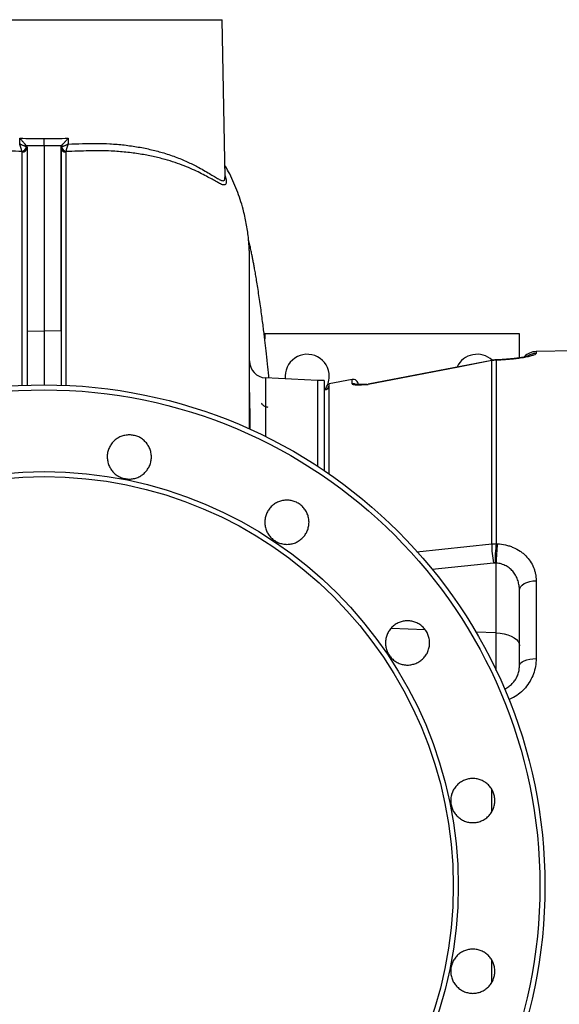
# Model space of a CAD drawing. Header units: millimetres. Extents: x 1346 to 5878, y 2047 to 4416.
# Tile 4 of 11: x 1908 to 2543, y 3256 to 4416. Entities that reach past the tile are written whole.
import ezdxf

# ---------------------------------------------------------------- set-up
doc = ezdxf.new("R2010")
doc.units = ezdxf.units.MM
doc.header["$LTSCALE"] = 2

msp = doc.modelspace()

# ---------------------------------------------------------------- linework, layer by layer
at = {"color": 7, "linetype": 'Continuous', "lineweight": 25}
for p, q in [((1726.4, 4415.9), (1936.4, 4415.9)), ((1936.4, 4415.9), (2146.4, 4415.9)), ((2149.6, 4229.9), (2146.4, 4415.9)), ((1907.7, 4269.5), (1907.7, 4276.5)), ((1936.4, 4267.3), (1936.4, 4049.5)), ((1965, 4276.5), (1965, 4269.5)), ((1916.4, 4265.5), (1916.4, 4049.3)), ((1956.4, 4265.5), (1956.4, 4049.3)), ((1916.4, 4049.3), (1936.4, 4049.5)), ((1916.4, 4049.3), (1916.4, 3985.6)), ((1956.4, 4049.3), (1936.4, 4049.5)), ((1936.4, 4049.5), (1936.4, 3985.9)), ((1956.4, 4049.3), (1956.4, 3985.6)), ((2496.4, 4045.9), (2196.4, 4045.9)), ((2196.4, 4045.9), (2196.4, 4040)), ((2496.4, 4017.7), (2496.4, 4045.9)), ((2560.5, 4025.9), (2516, 4025.1)), ((2463.8, 4014.7), (2318.2, 3986.6)), ((2463.8, 3798.6), (2463.8, 4014.4)), ((2470.4, 4015), (2468.9, 4015)), ((2468.9, 4015), (2468.9, 3798.9)), ((2258.4, 3990.9), (2197.3, 3994.1)), ((2266.4, 3990.9), (2258.4, 3990.9)), ((2258.4, 3990.9), (2258.4, 3890.3)), ((2266.4, 3990.9), (2266.4, 3885)), ((2299.2, 3992.2), (2272.4, 3987)), ((2272.4, 3880.9), (2272.4, 3987)), ((2468.9, 3798.9), (2470.4, 3798.8)), ((2469, 3693.8), (2469, 3776)), ((2516, 3755.3), (2516, 3663.5)), ((2496.4, 3655), (2496.4, 3743.8))]:
    msp.add_line(p, q, dxfattribs=at)
at = {"color": 8, "linetype": 'Continuous', "lineweight": 25}
for p, q in [((2516, 4025.1), (2516, 4022.9)), ((2299.2, 3987.1), (2299.2, 3992.2)), ((2318.2, 3986.6), (2318.2, 3986.3)), ((2375.7, 3789.4), (2463.8, 3798.6)), ((2465.8, 3776.1), (2393.6, 3768.5)), ((2385.4, 3697.4), (2345.1, 3699.2)), ((2469, 3693.8), (2445, 3694.8)), ((2469, 3649.7), (2469, 3693.8)), ((2463.8, 3483.3), (2463.8, 3509.6)), ((2463.8, 3282.3), (2463.8, 3308.6))]:
    msp.add_line(p, q, dxfattribs=at)
at = {"color": 7, "linetype": 'Continuous', "lineweight": 25, "flags": 128}
for points in [[(2463.8, 4014.4), (2424.5, 4006.8), (2318.2, 3986.3)], [(2470.1, 4015.3), (2469.7, 4015.3), (2468.7, 4015.2)], [(2496.4, 3743.8), (2496.7, 3746.1), (2497.8, 3748.2), (2499.7, 3750.1), (2502.1, 3751.9), (2505.1, 3753.3), (2508.5, 3754.3), (2512.2, 3755), (2516, 3755.3)], [(2469, 3693.8), (2473.8, 3693.4), (2478.5, 3692.6), (2482.8, 3691.4), (2486.7, 3689.8), (2490.1, 3688), (2492.8, 3686), (2494.7, 3683.7), (2496, 3681.3), (2496.4, 3678.8)], [(2496.4, 3655), (2496.7, 3656.6), (2497.8, 3658.2), (2499.7, 3659.7), (2502.1, 3661), (2505.1, 3662), (2508.5, 3662.8), (2512.2, 3663.3), (2516, 3663.5)]]:
    msp.add_lwpolyline(points, dxfattribs=at)
at = {"color": 8, "linetype": 'Continuous', "lineweight": 25, "flags": 128}
for points in [[(2463.8, 4014.7), (2463.8, 4014.7), (2463.8, 4014.4)], [(2468.9, 4015), (2468.7, 4015.2), (2468.7, 4015.2)], [(2470.4, 4015), (2470.1, 4015.3), (2470.1, 4015.3)]]:
    msp.add_lwpolyline(points, dxfattribs=at)
at = {"color": 7, "linetype": 'Continuous', "lineweight": 25}
for radius in [590, 584.1, 487.9, 482]:
    msp.add_circle((1936.4, 3395.9), radius, dxfattribs=at)
for centre, radius, start, end in [((1909.1, 4267.4), 6.77, 280.8685, 348.4376), ((1910.7, 4265.7), 5.66, 268.932, 356.5872), ((1962, 4265.7), 5.66, 183.4128, 271.068), ((1963.7, 4267.4), 6.77, 191.5624, 259.1315), ((2516.4, 4005.1), 20, 91, 136.3333), ((2198.4, 4014.1), 20, 180.0057, 266.924), ((2246.4, 3995.9), 26, 0, 186.6651), ((2446.4, 3995.9), 26, 47.0519, 154.8847), ((2246.4, 3995.9), 26, 322.081, 0), ((2300.4, 3986.3), 6, 0, 100.8575), ((2266.4, 3985.9), 6, 270, 0), ((2316.4, 3996.4), 10, 271.6622, 280.8232), ((2316.4, 3996.4), 10, 271.6774, 280.8232), ((2575.3, 3797.3), 111.5, 179.2945, 190.9593), ((2724.9, 3771.8), 257.4, 173.9574, 179.0406), ((2726.4, 3771.7), 257.5, 173.9578, 179.0393)]:
    msp.add_arc(centre, radius, start, end, dxfattribs=at)
at = {"color": 8, "linetype": 'Continuous', "lineweight": 25}
for centre, radius, start, end in [((2516.4, 4002.8), 20.1, 90.99, 119.9873), ((2300.4, 3981.1), 6.04, 64.8502, 100.8842), ((2300.4, 3981.2), 6.05, 64.6634, 100.7727)]:
    msp.add_arc(centre, radius, start, end, dxfattribs=at)
at = {"color": 7, "linetype": 'Continuous', "lineweight": 25}
msp.add_ellipse((1422.5, 3327.1), major_axis=(6745.6, -296.7), ratio=0.074102, start_param=1.418288, end_param=1.418501, dxfattribs=at)
for points, knots in [([(1907.7, 4276.5), (1912.4, 4276.2), (1917.2, 4276.1), (1926.8, 4275.9), (1931.6, 4275.9), (1936.4, 4276)], [0, 0, 0, 0, 0.5, 0.5, 1, 1, 1, 1]), ([(1915.7, 4267.4), (1915.3, 4267.9), (1914.8, 4268.5), (1913.9, 4269.6), (1913.6, 4269.9), (1912.9, 4270.7), (1912.6, 4271.1), (1911.9, 4271.8), (1911.5, 4272.2), (1910.8, 4273.1), (1910.4, 4273.5), (1909.7, 4274.3), (1909.3, 4274.8), (1908.7, 4275.4), (1908.5, 4275.6), (1908.1, 4276), (1907.9, 4276.3), (1907.7, 4276.5)], [0, 0, 0, 0, 0.25, 0.25, 0.375, 0.375, 0.5, 0.5, 0.625, 0.625, 0.75, 0.75, 0.875, 0.875, 0.9375, 0.9375, 1, 1, 1, 1]), ([(1910.3, 4260.7), (1910.3, 4261.2), (1910.2, 4261.7), (1909.9, 4262.6), (1909.8, 4263), (1909.6, 4263.7), (1909.5, 4264.1), (1909.3, 4264.8), (1909.2, 4265.2), (1908.9, 4266), (1908.8, 4266.4), (1908.5, 4267.3), (1908.3, 4267.7), (1908.1, 4268.4), (1908, 4268.6), (1907.9, 4269.1), (1907.8, 4269.3), (1907.7, 4269.5)], [0, 0, 0, 0, 0.25, 0.25, 0.375, 0.375, 0.5, 0.5, 0.625, 0.625, 0.75, 0.75, 0.875, 0.875, 0.9375, 0.9375, 1, 1, 1, 1]), ([(1915.7, 4266), (1915.4, 4266.2), (1914.9, 4266.4), (1914.1, 4266.8), (1913.8, 4266.9), (1913.2, 4267.2), (1912.9, 4267.3), (1912.2, 4267.6), (1911.8, 4267.8), (1911, 4268.1), (1910.6, 4268.3), (1909.8, 4268.6), (1909.4, 4268.8), (1908.8, 4269.1), (1908.6, 4269.2), (1908.1, 4269.3), (1907.9, 4269.4), (1907.7, 4269.5)], [0, 0, 0, 0, 0.25, 0.25, 0.375, 0.375, 0.5, 0.5, 0.625, 0.625, 0.75, 0.75, 0.875, 0.875, 0.9375, 0.9375, 1, 1, 1, 1]), ([(1936.4, 4276), (1941.2, 4275.9), (1945.9, 4275.9), (1955.5, 4276.1), (1960.3, 4276.2), (1965, 4276.5)], [0, 0, 0, 0, 0.5, 0.5, 1, 1, 1, 1]), ([(1936.4, 4267.3), (1936.4, 4267.7), (1936.4, 4268.2), (1936.4, 4269.1), (1936.4, 4269.5), (1936.4, 4270.2), (1936.4, 4270.5), (1936.4, 4271.7), (1936.4, 4272.5), (1936.4, 4273.8), (1936.4, 4274.2), (1936.4, 4275.1), (1936.4, 4275.6), (1936.4, 4276)], [0, 0, 0, 0, 0.25, 0.25, 0.375, 0.375, 0.5, 0.5, 0.75, 0.75, 0.875, 0.875, 1, 1, 1, 1]), ([(1957, 4267.4), (1957.4, 4267.9), (1958, 4268.5), (1958.8, 4269.6), (1959.1, 4269.9), (1959.8, 4270.7), (1960.1, 4271.1), (1960.8, 4271.8), (1961.2, 4272.2), (1961.9, 4273.1), (1962.3, 4273.5), (1963.1, 4274.3), (1963.4, 4274.8), (1964, 4275.4), (1964.2, 4275.6), (1964.6, 4276), (1964.8, 4276.3), (1965, 4276.5)], [0, 0, 0, 0, 0.25, 0.25, 0.375, 0.375, 0.5, 0.5, 0.625, 0.625, 0.75, 0.75, 0.875, 0.875, 0.9375, 0.9375, 1, 1, 1, 1]), ([(1957, 4266), (1957.4, 4266.2), (1957.8, 4266.4), (1958.6, 4266.8), (1958.9, 4266.9), (1959.5, 4267.2), (1959.9, 4267.3), (1960.6, 4267.6), (1960.9, 4267.8), (1961.7, 4268.1), (1962.1, 4268.3), (1962.9, 4268.6), (1963.3, 4268.8), (1963.9, 4269.1), (1964.1, 4269.2), (1964.6, 4269.3), (1964.8, 4269.4), (1965, 4269.5)], [0, 0, 0, 0, 0.25, 0.25, 0.375, 0.375, 0.5, 0.5, 0.625, 0.625, 0.75, 0.75, 0.875, 0.875, 0.9375, 0.9375, 1, 1, 1, 1]), ([(1962.4, 4260.7), (1962.4, 4261.2), (1962.6, 4261.7), (1962.8, 4262.6), (1962.9, 4263), (1963.1, 4263.7), (1963.2, 4264.1), (1963.4, 4264.8), (1963.5, 4265.2), (1963.8, 4266), (1963.9, 4266.4), (1964.2, 4267.3), (1964.4, 4267.7), (1964.6, 4268.4), (1964.7, 4268.6), (1964.8, 4269.1), (1964.9, 4269.3), (1965, 4269.5)], [0, 0, 0, 0, 0.25, 0.25, 0.375, 0.375, 0.5, 0.5, 0.625, 0.625, 0.75, 0.75, 0.875, 0.875, 0.9375, 0.9375, 1, 1, 1, 1]), ([(1910.6, 4260), (1910.6, 4260.1), (1910.6, 4260.3), (1910.5, 4260.5), (1910.4, 4260.6), (1910.3, 4260.7)], [0, 0, 0, 0, 0.5, 0.5, 1, 1, 1, 1]), ([(1916.4, 4265.3), (1916.4, 4263.6), (1916.4, 4254.8), (1916.4, 4238), (1916.4, 4213.5), (1916.4, 4187.2), (1916.4, 4159), (1916.4, 4129.2), (1916.4, 4098.6), (1916.4, 4072.1), (1916.4, 4055.8), (1916.4, 4050)], [0, 0, 0, 0, 0.032324, 0.162615, 0.293228, 0.424006, 0.554785, 0.685403, 0.815697, 0.934212, 1, 1, 1, 1]), ([(1956.4, 4050), (1956.4, 4057.5), (1956.4, 4074.6), (1956.4, 4099.9), (1956.4, 4126.2), (1956.4, 4151.3), (1956.4, 4175.5), (1956.4, 4198.6), (1956.4, 4220.5), (1956.4, 4241.1), (1956.4, 4255.8), (1956.4, 4263.6), (1956.4, 4265.3)], [0, 0, 0, 0, 0.085381, 0.193984, 0.30268, 0.411377, 0.519981, 0.631707, 0.743535, 0.855362, 0.967087, 1, 1, 1, 1]), ([(2178.4, 4013.3), (2178.4, 4016), (2178.4, 4023.3), (2178.4, 4034.8), (2178.4, 4047.5), (2178.4, 4059), (2178.4, 4069.5), (2178.4, 4079), (2178.4, 4087.6), (2178.4, 4095.3), (2178.4, 4102), (2178.4, 4107.8), (2178.4, 4112.8), (2178.4, 4116.8), (2178.4, 4119.6), (2178.4, 4122.3), (2178.4, 4125.2), (2178.4, 4128), (2178.4, 4130.7), (2178.4, 4132.9), (2178.4, 4134.8), (2178.4, 4136.1), (2178.3, 4138.4), (2178.3, 4142.1), (2178.1, 4146.8), (2177.7, 4152.7), (2177.1, 4159.8), (2176.1, 4167.8), (2174.7, 4176.1), (2172.9, 4184.5), (2169.7, 4197.7), (2163.7, 4215.4), (2156.4, 4232.6), (2150.8, 4241.9), (2149.4, 4244.3)], [0, 0, 0, 0, 0.023519, 0.061956, 0.096734, 0.128075, 0.156595, 0.183181, 0.208837, 0.234605, 0.26144, 0.290135, 0.321283, 0.355299, 0.39187, 0.427445, 0.461404, 0.509113, 0.553234, 0.593778, 0.623132, 0.65025, 0.674392, 0.693196, 0.711435, 0.73024, 0.750664, 0.773414, 0.796995, 0.820831, 0.844901, 0.91004, 0.976221, 1, 1, 1, 1]), ([(2201.4, 3993.9), (2201.4, 3994.5), (2201.1, 3997.5), (2200.5, 4002.7), (2199.7, 4010.1), (2198.9, 4017.5), (2198.1, 4024.8), (2197.4, 4031.5), (2196.6, 4038.1), (2195.7, 4045.1), (2194.8, 4052.7), (2193.8, 4060.9), (2192.6, 4069.8), (2191.3, 4079.2), (2189.9, 4088.8), (2188.5, 4098.1), (2187.2, 4106.6), (2185.9, 4114.1), (2184.8, 4120.6), (2183.8, 4126.1), (2182.9, 4130.8), (2182.1, 4135.1), (2181.2, 4139.7), (2180, 4145.1), (2178.8, 4150.9), (2177.8, 4154.9), (2177.3, 4157)], [0, 0, 0, 0, 0.009302, 0.046182, 0.080537, 0.124912, 0.164239, 0.198646, 0.233843, 0.273004, 0.316113, 0.363147, 0.41408, 0.471587, 0.533226, 0.593606, 0.649436, 0.700756, 0.747605, 0.784228, 0.817613, 0.847777, 0.878985, 0.915711, 0.957981, 1, 1, 1, 1]), ([(2178.4, 3933.8), (2178.4, 3936.9), (2178.4, 3944.3), (2178.4, 3954.7), (2178.4, 3965.3), (2178.4, 3974.9), (2178.4, 3983.6), (2178.4, 3991.3), (2178.4, 3997.9), (2178.4, 4003.3), (2178.4, 4007.6), (2178.4, 4010.8), (2178.4, 4012.7), (2178.4, 4013.1), (2178.4, 4013.3)], [0, 0, 0, 0, 0.066229, 0.15472, 0.243827, 0.332934, 0.423984, 0.515034, 0.606755, 0.698476, 0.786881, 0.875286, 0.964304, 1, 1, 1, 1]), ([(2468.6, 4015.2), (2467.9, 4015.2), (2466.3, 4015.2), (2464.7, 4014.8), (2463.8, 4014.6)], [0, 0, 0, 0, 0.457383, 1, 1, 1, 1]), ([(2506.6, 4019.9), (2506.6, 4019.9), (2506.5, 4019.8), (2505.8, 4019.6), (2504.5, 4019.3), (2502.6, 4018.8), (2500.3, 4018.3), (2497.4, 4017.8), (2494.1, 4017.3), (2490.2, 4016.8), (2485.8, 4016.4), (2481.1, 4016), (2476.1, 4015.6), (2472.4, 4015.4), (2470.3, 4015.4), (2470.1, 4015.4)], [0, 0, 0, 0, 0.0522329, 0.1174983, 0.1910384, 0.2717939, 0.3570079, 0.4368466, 0.5211942, 0.610035, 0.7020925, 0.7961292, 0.8909276, 0.9850598, 1, 1, 1, 1]), ([(2516, 4022.9), (2516, 4022.6), (2515.8, 4022.3), (2514.8, 4021.6), (2514, 4021.3), (2512.5, 4020.7), (2511.9, 4020.5), (2510.6, 4020.1), (2509.9, 4019.9), (2507.7, 4019.3), (2505.9, 4018.9), (2503.3, 4018.4), (2502.8, 4018.3), (2501.7, 4018.1), (2501.2, 4018), (2499.5, 4017.7), (2498.3, 4017.5), (2495.9, 4017.2), (2494.6, 4017), (2492.6, 4016.7), (2491.9, 4016.6), (2490.5, 4016.5), (2489.8, 4016.4), (2486.2, 4016), (2483.2, 4015.7), (2478.5, 4015.4), (2476.9, 4015.3), (2473.7, 4015.1), (2472, 4015.1), (2470.4, 4015)], [0, 0, 0, 0, 0.125, 0.125, 0.25, 0.25, 0.3125, 0.3125, 0.375, 0.375, 0.5, 0.5, 0.53125, 0.53125, 0.5625, 0.5625, 0.625, 0.625, 0.6875, 0.6875, 0.71875, 0.71875, 0.75, 0.75, 0.875, 0.875, 0.9375, 0.9375, 1, 1, 1, 1]), ([(2178.4, 3976.8), (2178.4, 3974.1), (2178.5, 3968.8), (2178.6, 3959.9), (2178.7, 3950.1), (2178.7, 3941.4), (2178.8, 3935.6), (2178.8, 3933.6)], [0, 0, 0, 0, 0.220171, 0.440646, 0.662035, 0.88373, 1, 1, 1, 1]), ([(2299.2, 3987.1), (2299.2, 3986.9), (2299.4, 3986.7), (2300.1, 3986.4), (2300.6, 3986.3), (2301.5, 3986.2), (2301.8, 3986.2), (2302.5, 3986.1), (2302.9, 3986.1), (2304.1, 3986), (2304.9, 3986), (2306.8, 3986), (2307.7, 3986), (2309.8, 3986.1), (2310.8, 3986.1), (2312.9, 3986.2), (2314, 3986.2), (2315.6, 3986.2), (2316.1, 3986.3), (2316.9, 3986.3), (2317.2, 3986.3), (2317.7, 3986.3), (2318, 3986.3), (2318.2, 3986.3)], [0, 0, 0, 0, 0.125, 0.125, 0.25, 0.25, 0.3125, 0.3125, 0.375, 0.375, 0.5, 0.5, 0.625, 0.625, 0.75, 0.75, 0.875, 0.875, 0.9375, 0.9375, 0.96875, 0.96875, 1, 1, 1, 1]), ([(2316.7, 3986.4), (2316.5, 3986.4), (2314.8, 3986.4), (2312, 3986.3), (2308.6, 3986.2), (2306.1, 3986.2), (2304.3, 3986.3), (2303.3, 3986.3), (2302.8, 3986.4), (2302.9, 3986.4), (2302.9, 3986.4)], [0, 0, 0, 0, 0.030451, 0.27341, 0.465867, 0.63429, 0.772607, 0.88561, 0.975769, 1, 1, 1, 1]), ([(2200.3, 3959.4), (2199.7, 3959.5), (2198.4, 3959.6), (2196.5, 3960.3), (2194.9, 3961.4), (2193.8, 3962.5), (2193.1, 3963.4), (2192.7, 3964.1), (2192.6, 3964.4), (2192.6, 3964.3), (2192.6, 3964.3)], [0, 0, 0, 0, 0.122512, 0.283591, 0.430846, 0.567309, 0.696391, 0.826207, 0.965345, 1, 1, 1, 1]), ([(2018.4, 3882.6), (2017.2, 3883.8), (2016.1, 3885.1), (2014.7, 3887.3), (2014.3, 3888), (2013.5, 3889.5), (2013.1, 3890.3), (2012.2, 3892.6), (2011.7, 3894.3), (2011.2, 3896.8), (2011, 3897.6), (2010.9, 3899.3), (2010.8, 3900.2), (2010.8, 3902.7), (2011, 3904.4), (2011.5, 3906.9), (2011.7, 3907.7), (2012.2, 3909.4), (2012.8, 3911), (2013.5, 3912.5), (2014.3, 3914), (2014.7, 3914.7), (2016.2, 3916.9), (2017.2, 3918.2), (2019, 3920), (2019.7, 3920.5), (2021, 3921.6), (2021.7, 3922.1), (2023.8, 3923.6), (2025.3, 3924.4), (2027.7, 3925.3), (2028.5, 3925.6), (2030.1, 3926.1), (2030.9, 3926.3), (2033.4, 3926.8), (2035.1, 3927), (2038.5, 3927), (2040.2, 3926.8), (2042.7, 3926.3), (2043.5, 3926.1), (2045.2, 3925.6), (2046, 3925.3), (2048.4, 3924.4), (2049.8, 3923.6), (2052, 3922.2), (2052.7, 3921.6), (2054, 3920.6), (2054.6, 3920), (2056.4, 3918.2), (2057.5, 3916.9), (2058.9, 3914.7), (2059.4, 3914), (2060.2, 3912.5), (2060.9, 3911), (2061.5, 3909.4), (2062, 3907.8), (2062.2, 3906.9), (2062.7, 3904.4), (2062.8, 3902.7), (2062.8, 3900.2), (2062.8, 3899.3), (2062.6, 3897.6), (2062.5, 3896.8), (2062, 3894.3), (2061.5, 3892.6), (2060.5, 3890.3), (2060.2, 3889.5), (2059.4, 3888), (2058.9, 3887.3), (2057.5, 3885.2), (2056.4, 3883.8), (2054.6, 3882), (2054, 3881.4), (2052.7, 3880.4), (2051.3, 3879.4), (2049.9, 3878.5), (2048.4, 3877.7), (2047.6, 3877.3), (2045.2, 3876.3), (2043.6, 3875.8), (2040.3, 3875.2), (2038.5, 3875), (2035.1, 3875), (2033.5, 3875.2), (2030.9, 3875.7), (2030.1, 3875.9), (2028.5, 3876.4), (2026.9, 3876.9), (2025.3, 3877.7), (2023.9, 3878.5), (2023.1, 3878.9), (2021, 3880.3), (2019.7, 3881.4), (2018.4, 3882.6)], [0, 0, 0, 0, 0.03125, 0.03125, 0.046875, 0.046875, 0.0625, 0.0625, 0.09375, 0.09375, 0.109375, 0.109375, 0.125, 0.125, 0.15625, 0.15625, 0.171875, 0.171875, 0.1875, 0.203125, 0.203125, 0.21875, 0.21875, 0.25, 0.25, 0.265625, 0.265625, 0.28125, 0.28125, 0.3125, 0.3125, 0.328125, 0.328125, 0.34375, 0.34375, 0.375, 0.375, 0.40625, 0.40625, 0.421875, 0.421875, 0.4375, 0.4375, 0.46875, 0.46875, 0.484375, 0.484375, 0.5, 0.5, 0.53125, 0.53125, 0.546875, 0.546875, 0.5625, 0.578125, 0.578125, 0.59375, 0.59375, 0.625, 0.625, 0.640625, 0.640625, 0.65625, 0.65625, 0.6875, 0.6875, 0.703125, 0.703125, 0.71875, 0.71875, 0.75, 0.75, 0.765625, 0.765625, 0.78125, 0.796875, 0.796875, 0.8125, 0.8125, 0.84375, 0.84375, 0.875, 0.875, 0.90625, 0.90625, 0.921875, 0.921875, 0.9375, 0.953125, 0.953125, 0.96875, 0.96875, 1, 1, 1, 1]), ([(2204.1, 3805.7), (2202.9, 3806.9), (2201.8, 3808.2), (2200.4, 3810.4), (2200, 3811.1), (2199.1, 3812.6), (2198.8, 3813.4), (2197.8, 3815.7), (2197.3, 3817.4), (2196.8, 3819.9), (2196.7, 3820.7), (2196.5, 3822.4), (2196.5, 3823.3), (2196.5, 3825.8), (2196.6, 3827.5), (2197.1, 3830), (2197.4, 3830.8), (2197.8, 3832.5), (2198.4, 3834.1), (2199.1, 3835.6), (2199.9, 3837.1), (2200.4, 3837.8), (2201.8, 3840), (2202.9, 3841.3), (2204.7, 3843.1), (2205.3, 3843.6), (2206.6, 3844.7), (2207.3, 3845.2), (2209.4, 3846.7), (2210.9, 3847.5), (2213.3, 3848.4), (2214.1, 3848.7), (2215.7, 3849.2), (2216.6, 3849.4), (2219.1, 3849.9), (2220.7, 3850.1), (2224.2, 3850.1), (2225.9, 3849.9), (2228.4, 3849.4), (2229.2, 3849.2), (2230.8, 3848.7), (2231.6, 3848.4), (2234, 3847.5), (2235.5, 3846.7), (2237.6, 3845.3), (2238.3, 3844.7), (2239.6, 3843.7), (2240.3, 3843.1), (2242.1, 3841.3), (2243.1, 3840), (2244.6, 3837.9), (2245, 3837.1), (2245.8, 3835.6), (2246.5, 3834.1), (2247.1, 3832.5), (2247.6, 3830.9), (2247.8, 3830), (2248.3, 3827.5), (2248.5, 3825.8), (2248.5, 3823.3), (2248.4, 3822.4), (2248.3, 3820.7), (2248.1, 3819.9), (2247.6, 3817.4), (2247.2, 3815.7), (2246.2, 3813.4), (2245.8, 3812.6), (2245, 3811.1), (2244.6, 3810.4), (2243.2, 3808.3), (2242.1, 3806.9), (2240.3, 3805.1), (2239.6, 3804.6), (2238.3, 3803.5), (2237, 3802.5), (2235.5, 3801.6), (2234, 3800.8), (2233.2, 3800.4), (2230.9, 3799.4), (2229.2, 3798.9), (2225.9, 3798.3), (2224.2, 3798.1), (2220.8, 3798.1), (2219.1, 3798.3), (2216.6, 3798.8), (2215.8, 3799), (2214.1, 3799.5), (2212.5, 3800), (2211, 3800.8), (2209.5, 3801.6), (2208.8, 3802), (2206.6, 3803.4), (2205.3, 3804.5), (2204.1, 3805.7)], [0, 0, 0, 0, 0.03125, 0.03125, 0.046875, 0.046875, 0.0625, 0.0625, 0.09375, 0.09375, 0.109375, 0.109375, 0.125, 0.125, 0.15625, 0.15625, 0.171875, 0.171875, 0.1875, 0.203125, 0.203125, 0.21875, 0.21875, 0.25, 0.25, 0.265625, 0.265625, 0.28125, 0.28125, 0.3125, 0.3125, 0.328125, 0.328125, 0.34375, 0.34375, 0.375, 0.375, 0.40625, 0.40625, 0.421875, 0.421875, 0.4375, 0.4375, 0.46875, 0.46875, 0.484375, 0.484375, 0.5, 0.5, 0.53125, 0.53125, 0.546875, 0.546875, 0.5625, 0.578125, 0.578125, 0.59375, 0.59375, 0.625, 0.625, 0.640625, 0.640625, 0.65625, 0.65625, 0.6875, 0.6875, 0.703125, 0.703125, 0.71875, 0.71875, 0.75, 0.75, 0.765625, 0.765625, 0.78125, 0.796875, 0.796875, 0.8125, 0.8125, 0.84375, 0.84375, 0.875, 0.875, 0.90625, 0.90625, 0.921875, 0.921875, 0.9375, 0.953125, 0.953125, 0.96875, 0.96875, 1, 1, 1, 1]), ([(2470.4, 3798.8), (2473.7, 3798.6), (2476.9, 3798.2), (2481.6, 3797.1), (2483.1, 3796.7), (2485.4, 3795.9), (2486.1, 3795.7), (2487.6, 3795.1), (2488.3, 3794.8), (2491.9, 3793.3), (2494.6, 3791.9), (2498.3, 3789.4), (2499.5, 3788.5), (2501.7, 3786.7), (2502.8, 3785.7), (2505.8, 3782.7), (2507.6, 3780.5), (2510.7, 3775.9), (2512, 3773.5), (2513.5, 3769.8), (2513.9, 3768.5), (2514.7, 3765.9), (2515, 3764.6), (2515.8, 3760.7), (2516, 3758), (2516, 3755.3)], [0, 0, 0, 0, 0.125, 0.125, 0.1875, 0.1875, 0.21875, 0.21875, 0.25, 0.25, 0.375, 0.375, 0.4375, 0.4375, 0.5, 0.5, 0.625, 0.625, 0.75, 0.75, 0.8125, 0.8125, 0.875, 0.875, 1, 1, 1, 1]), ([(2496.4, 3743.8), (2496.4, 3745.8), (2496.2, 3747.7), (2495.8, 3750.5), (2495.6, 3751.5), (2495.2, 3753.3), (2495, 3754.2), (2494.1, 3757), (2493.4, 3758.7), (2492.1, 3761.3), (2491.6, 3762.1), (2490.6, 3763.7), (2490.1, 3764.5), (2488.9, 3766), (2488.3, 3766.7), (2486.9, 3768.1), (2486.2, 3768.8), (2484, 3770.7), (2482.4, 3771.8), (2479.7, 3773.2), (2478.8, 3773.6), (2476.9, 3774.4), (2476, 3774.7), (2473.1, 3775.6), (2471.1, 3775.9), (2469, 3776)], [0, 0, 0, 0, 0.125, 0.125, 0.1875, 0.1875, 0.25, 0.25, 0.375, 0.375, 0.4375, 0.4375, 0.5, 0.5, 0.5625, 0.5625, 0.625, 0.625, 0.75, 0.75, 0.8125, 0.8125, 0.875, 0.875, 1, 1, 1, 1]), ([(2346.2, 3663.6), (2345, 3664.8), (2343.9, 3666.2), (2342.5, 3668.3), (2342, 3669), (2341.2, 3670.5), (2340.9, 3671.3), (2339.9, 3673.6), (2339.4, 3675.3), (2338.9, 3677.8), (2338.8, 3678.6), (2338.6, 3680.3), (2338.6, 3681.2), (2338.6, 3683.7), (2338.7, 3685.4), (2339.2, 3687.9), (2339.4, 3688.7), (2339.9, 3690.4), (2340.5, 3692), (2341.2, 3693.5), (2342, 3695), (2342.5, 3695.7), (2343.9, 3697.9), (2345, 3699.2), (2346.8, 3701), (2347.4, 3701.6), (2348.7, 3702.6), (2349.4, 3703.2), (2351.5, 3704.6), (2353, 3705.4), (2355.4, 3706.4), (2356.2, 3706.6), (2357.8, 3707.1), (2358.7, 3707.3), (2361.1, 3707.8), (2362.8, 3708), (2366.3, 3708), (2368, 3707.8), (2370.4, 3707.4), (2371.3, 3707.1), (2372.9, 3706.7), (2373.7, 3706.4), (2376.1, 3705.4), (2377.6, 3704.6), (2379.7, 3703.2), (2380.4, 3702.7), (2381.7, 3701.6), (2382.3, 3701), (2384.1, 3699.2), (2385.2, 3697.9), (2386.6, 3695.8), (2387.1, 3695), (2387.9, 3693.5), (2388.6, 3692), (2389.2, 3690.4), (2389.7, 3688.8), (2389.9, 3687.9), (2390.4, 3685.4), (2390.6, 3683.7), (2390.6, 3681.2), (2390.5, 3680.3), (2390.4, 3678.6), (2390.2, 3677.8), (2389.7, 3675.3), (2389.2, 3673.7), (2388.3, 3671.3), (2387.9, 3670.5), (2387.1, 3669), (2386.7, 3668.3), (2385.3, 3666.2), (2384.2, 3664.9), (2382.4, 3663), (2381.7, 3662.5), (2380.4, 3661.4), (2379.1, 3660.4), (2377.6, 3659.5), (2376.1, 3658.7), (2375.3, 3658.3), (2373, 3657.3), (2371.3, 3656.9), (2368, 3656.2), (2366.3, 3656), (2362.9, 3656), (2361.2, 3656.2), (2358.7, 3656.7), (2357.9, 3656.9), (2356.2, 3657.4), (2354.6, 3657.9), (2353.1, 3658.7), (2351.6, 3659.5), (2350.9, 3659.9), (2348.7, 3661.3), (2347.4, 3662.4), (2346.2, 3663.6)], [0, 0, 0, 0, 0.03125, 0.03125, 0.046875, 0.046875, 0.0625, 0.0625, 0.09375, 0.09375, 0.109375, 0.109375, 0.125, 0.125, 0.15625, 0.15625, 0.171875, 0.171875, 0.1875, 0.203125, 0.203125, 0.21875, 0.21875, 0.25, 0.25, 0.265625, 0.265625, 0.28125, 0.28125, 0.3125, 0.3125, 0.328125, 0.328125, 0.34375, 0.34375, 0.375, 0.375, 0.40625, 0.40625, 0.421875, 0.421875, 0.4375, 0.4375, 0.46875, 0.46875, 0.484375, 0.484375, 0.5, 0.5, 0.53125, 0.53125, 0.546875, 0.546875, 0.5625, 0.578125, 0.578125, 0.59375, 0.59375, 0.625, 0.625, 0.640625, 0.640625, 0.65625, 0.65625, 0.6875, 0.6875, 0.703125, 0.703125, 0.71875, 0.71875, 0.75, 0.75, 0.765625, 0.765625, 0.78125, 0.796875, 0.796875, 0.8125, 0.8125, 0.84375, 0.84375, 0.875, 0.875, 0.90625, 0.90625, 0.921875, 0.921875, 0.9375, 0.953125, 0.953125, 0.96875, 0.96875, 1, 1, 1, 1]), ([(2478.8, 3627.8), (2479.3, 3628), (2481.6, 3628.9), (2485, 3631.4), (2489, 3635.1), (2492.3, 3639.5), (2494.6, 3644.5), (2496.1, 3649.7), (2496.3, 3653.2), (2496.4, 3655)], [0, 0, 0, 0, 0.047195, 0.189309, 0.336825, 0.497027, 0.662435, 0.829272, 1, 1, 1, 1]), ([(2423.1, 3478), (2421.9, 3479.2), (2420.8, 3480.5), (2419.4, 3482.6), (2418.9, 3483.3), (2418.1, 3484.8), (2417.8, 3485.6), (2416.8, 3488), (2416.3, 3489.6), (2415.8, 3492.1), (2415.7, 3493), (2415.5, 3494.7), (2415.5, 3495.5), (2415.5, 3498.1), (2415.6, 3499.7), (2416.1, 3502.3), (2416.3, 3503.1), (2416.8, 3504.7), (2417.4, 3506.3), (2418.1, 3507.9), (2418.9, 3509.4), (2419.4, 3510.1), (2420.8, 3512.2), (2421.9, 3513.5), (2423.7, 3515.3), (2424.3, 3515.9), (2425.6, 3517), (2426.3, 3517.5), (2428.4, 3518.9), (2429.9, 3519.7), (2432.3, 3520.7), (2433.1, 3521), (2434.7, 3521.5), (2435.5, 3521.7), (2438, 3522.2), (2439.7, 3522.4), (2443.2, 3522.4), (2444.8, 3522.2), (2447.3, 3521.7), (2448.2, 3521.5), (2449.8, 3521), (2450.6, 3520.7), (2453, 3519.7), (2454.5, 3518.9), (2456.6, 3517.5), (2457.3, 3517), (2458.6, 3515.9), (2459.2, 3515.4), (2461, 3513.6), (2462.1, 3512.3), (2463.5, 3510.1), (2464, 3509.4), (2464.8, 3507.9), (2465.5, 3506.4), (2466.1, 3504.8), (2466.6, 3503.1), (2466.8, 3502.3), (2467.3, 3499.8), (2467.5, 3498.1), (2467.5, 3495.5), (2467.4, 3494.7), (2467.3, 3493), (2467.1, 3492.1), (2466.6, 3489.6), (2466.1, 3488), (2465.2, 3485.7), (2464.8, 3484.9), (2464, 3483.4), (2463.6, 3482.6), (2462.2, 3480.5), (2461.1, 3479.2), (2459.3, 3477.4), (2458.6, 3476.8), (2457.3, 3475.7), (2456, 3474.7), (2454.5, 3473.9), (2453, 3473.1), (2452.2, 3472.7), (2449.9, 3471.7), (2448.2, 3471.2), (2444.9, 3470.5), (2443.2, 3470.4), (2439.8, 3470.4), (2438.1, 3470.5), (2435.6, 3471), (2434.8, 3471.2), (2433.1, 3471.7), (2431.5, 3472.3), (2430, 3473), (2428.5, 3473.8), (2427.8, 3474.3), (2425.6, 3475.7), (2424.3, 3476.8), (2423.1, 3478)], [0, 0, 0, 0, 0.03125, 0.03125, 0.046875, 0.046875, 0.0625, 0.0625, 0.09375, 0.09375, 0.109375, 0.109375, 0.125, 0.125, 0.15625, 0.15625, 0.171875, 0.171875, 0.1875, 0.203125, 0.203125, 0.21875, 0.21875, 0.25, 0.25, 0.265625, 0.265625, 0.28125, 0.28125, 0.3125, 0.3125, 0.328125, 0.328125, 0.34375, 0.34375, 0.375, 0.375, 0.40625, 0.40625, 0.421875, 0.421875, 0.4375, 0.4375, 0.46875, 0.46875, 0.484375, 0.484375, 0.5, 0.5, 0.53125, 0.53125, 0.546875, 0.546875, 0.5625, 0.578125, 0.578125, 0.59375, 0.59375, 0.625, 0.625, 0.640625, 0.640625, 0.65625, 0.65625, 0.6875, 0.6875, 0.703125, 0.703125, 0.71875, 0.71875, 0.75, 0.75, 0.765625, 0.765625, 0.78125, 0.796875, 0.796875, 0.8125, 0.8125, 0.84375, 0.84375, 0.875, 0.875, 0.90625, 0.90625, 0.921875, 0.921875, 0.9375, 0.953125, 0.953125, 0.96875, 0.96875, 1, 1, 1, 1]), ([(2423.1, 3277), (2421.9, 3278.2), (2420.8, 3279.6), (2419.4, 3281.7), (2418.9, 3282.4), (2418.1, 3283.9), (2417.8, 3284.7), (2416.8, 3287), (2416.3, 3288.7), (2415.8, 3291.2), (2415.7, 3292), (2415.5, 3293.7), (2415.5, 3294.6), (2415.5, 3297.1), (2415.6, 3298.8), (2416.1, 3301.3), (2416.3, 3302.1), (2416.8, 3303.8), (2417.4, 3305.4), (2418.1, 3306.9), (2418.9, 3308.4), (2419.4, 3309.1), (2420.8, 3311.3), (2421.9, 3312.6), (2423.7, 3314.4), (2424.3, 3315), (2425.6, 3316.1), (2426.3, 3316.6), (2428.4, 3318), (2429.9, 3318.8), (2432.3, 3319.8), (2433.1, 3320.1), (2434.7, 3320.5), (2435.5, 3320.8), (2438, 3321.3), (2439.7, 3321.4), (2443.2, 3321.4), (2444.8, 3321.3), (2447.3, 3320.8), (2448.2, 3320.6), (2449.8, 3320.1), (2450.6, 3319.8), (2453, 3318.8), (2454.5, 3318), (2456.6, 3316.6), (2457.3, 3316.1), (2458.6, 3315), (2459.2, 3314.4), (2461, 3312.6), (2462.1, 3311.3), (2463.5, 3309.2), (2464, 3308.4), (2464.8, 3306.9), (2465.5, 3305.4), (2466.1, 3303.8), (2466.6, 3302.2), (2466.8, 3301.4), (2467.3, 3298.8), (2467.5, 3297.2), (2467.5, 3294.6), (2467.4, 3293.8), (2467.3, 3292.1), (2467.1, 3291.2), (2466.6, 3288.7), (2466.1, 3287.1), (2465.2, 3284.7), (2464.8, 3283.9), (2464, 3282.4), (2463.6, 3281.7), (2462.2, 3279.6), (2461.1, 3278.3), (2459.3, 3276.5), (2458.6, 3275.9), (2457.3, 3274.8), (2456, 3273.8), (2454.5, 3272.9), (2453, 3272.1), (2452.2, 3271.7), (2449.9, 3270.8), (2448.2, 3270.3), (2444.9, 3269.6), (2443.2, 3269.4), (2439.8, 3269.4), (2438.1, 3269.6), (2435.6, 3270.1), (2434.8, 3270.3), (2433.1, 3270.8), (2431.5, 3271.3), (2430, 3272.1), (2428.5, 3272.9), (2427.8, 3273.3), (2425.6, 3274.7), (2424.3, 3275.8), (2423.1, 3277)], [0, 0, 0, 0, 0.03125, 0.03125, 0.046875, 0.046875, 0.0625, 0.0625, 0.09375, 0.09375, 0.109375, 0.109375, 0.125, 0.125, 0.15625, 0.15625, 0.171875, 0.171875, 0.1875, 0.203125, 0.203125, 0.21875, 0.21875, 0.25, 0.25, 0.265625, 0.265625, 0.28125, 0.28125, 0.3125, 0.3125, 0.328125, 0.328125, 0.34375, 0.34375, 0.375, 0.375, 0.40625, 0.40625, 0.421875, 0.421875, 0.4375, 0.4375, 0.46875, 0.46875, 0.484375, 0.484375, 0.5, 0.5, 0.53125, 0.53125, 0.546875, 0.546875, 0.5625, 0.578125, 0.578125, 0.59375, 0.59375, 0.625, 0.625, 0.640625, 0.640625, 0.65625, 0.65625, 0.6875, 0.6875, 0.703125, 0.703125, 0.71875, 0.71875, 0.75, 0.75, 0.765625, 0.765625, 0.78125, 0.796875, 0.796875, 0.8125, 0.8125, 0.84375, 0.84375, 0.875, 0.875, 0.90625, 0.90625, 0.921875, 0.921875, 0.9375, 0.953125, 0.953125, 0.96875, 0.96875, 1, 1, 1, 1])]:
    msp.add_open_spline(points, degree=3, knots=knots, dxfattribs=at)
for points in [[(1915.7, 4267.4), (1916.1, 4266.8), (1916.4, 4266.2), (1916.4, 4265.5)], [(1936.4, 4267.3), (1929.4, 4267.2), (1922.5, 4267.2), (1915.7, 4267.4)], [(1957, 4267.4), (1950.2, 4267.2), (1943.3, 4267.2), (1936.4, 4267.3)], [(1956.4, 4265.5), (1956.4, 4266.2), (1956.6, 4266.8), (1957, 4267.4)], [(1915.7, 4266), (1916.1, 4265.8), (1916.4, 4265.6), (1916.4, 4265.3)], [(1956.4, 4265.3), (1956.4, 4265.6), (1956.6, 4265.8), (1957, 4266)], [(1962.4, 4260.7), (1962.2, 4260.5), (1962.1, 4260.3), (1962.1, 4260)], [(2468.9, 4015), (2467.2, 4014.9), (2465.5, 4014.7), (2463.8, 4014.4)], [(2299.2, 3987.1), (2299.2, 3987.1), (2299.2, 3987.1), (2299.2, 3987.1)], [(2463.8, 3798.6), (2465.5, 3798.8), (2467.2, 3798.9), (2468.9, 3798.9)], [(2467.6, 3776.1), (2467, 3776.2), (2466.4, 3776.1), (2465.8, 3776.1)]]:
    msp.add_open_spline(points, degree=3, dxfattribs=at)
at = {"color": 8, "linetype": 'Continuous', "lineweight": 25}
for points, knots in [([(1965, 4269.5), (1970.5, 4269.7), (1981.6, 4269.9), (1997.9, 4270.3), (2014.5, 4269.9), (2031.1, 4268.5), (2047.6, 4266.1), (2063.2, 4262.9), (2078.5, 4258.8), (2093.1, 4253.8), (2106.9, 4247.9), (2117.8, 4242.5), (2126.3, 4237.6), (2132.9, 4233.6), (2138.5, 4230.2), (2142.9, 4227.6), (2146.3, 4226.1), (2148.5, 4226.2), (2149.6, 4227.4), (2149.5, 4229.2), (2149.5, 4229.9)], [0, 0, 0, 0, 0.054164, 0.108409, 0.162533, 0.223332, 0.284423, 0.345548, 0.406394, 0.477751, 0.549299, 0.620682, 0.671695, 0.722869, 0.773978, 0.824902, 0.874177, 0.923602, 0.972797, 1, 1, 1, 1]), ([(1910.3, 4260.7), (1905.4, 4260.9), (1895.4, 4261.1), (1880.6, 4261.6), (1865.9, 4261.6), (1851, 4260.9), (1836.1, 4259.6), (1821.2, 4257.5), (1807.1, 4254.7), (1793.9, 4251.4), (1782, 4247.8), (1771.2, 4243.8), (1761.3, 4239.7), (1752.5, 4235.5), (1744.9, 4231.6), (1738.4, 4227.9), (1732.9, 4224.8), (1728.8, 4222.7), (1726, 4221.6), (1724.1, 4221.2), (1722.8, 4221.6), (1721.8, 4223), (1721.7, 4226), (1722.3, 4229.3), (1723.1, 4231.7), (1723.1, 4232)], [0, 0, 0, 0, 0.043967, 0.087931, 0.132872, 0.177814, 0.227769, 0.277727, 0.329297, 0.380872, 0.429449, 0.47803, 0.527725, 0.577422, 0.624016, 0.670606, 0.718311, 0.766, 0.797826, 0.829647, 0.862278, 0.894907, 0.944094, 0.994071, 1, 1, 1, 1]), ([(1910.6, 3985), (1910.6, 3989.6), (1910.6, 4002.6), (1910.6, 4023.4), (1910.6, 4047.4), (1910.6, 4070.7), (1910.6, 4093.8), (1910.6, 4116.6), (1910.6, 4139.1), (1910.6, 4160.7), (1910.6, 4181.5), (1910.6, 4201.3), (1910.6, 4220.3), (1910.6, 4238.2), (1910.6, 4251.2), (1910.6, 4258.3), (1910.6, 4260)], [0, 0, 0, 0, 0.039706, 0.113069, 0.186434, 0.260153, 0.333871, 0.412729, 0.491588, 0.570876, 0.650163, 0.730793, 0.811422, 0.892514, 0.973606, 1, 1, 1, 1]), ([(1962.1, 4260), (1962.1, 4258.3), (1962.1, 4250.7), (1962.1, 4236.5), (1962.1, 4216.8), (1962.1, 4195.6), (1962.1, 4173), (1962.1, 4149), (1962.1, 4123.4), (1962.1, 4096.6), (1962.1, 4068.8), (1962.1, 4040.2), (1962.1, 4012.5), (1962.1, 3993.7), (1962.1, 3985)], [0, 0, 0, 0, 0.026883, 0.115321, 0.203759, 0.29281, 0.381861, 0.472833, 0.563805, 0.655439, 0.747073, 0.835735, 0.924398, 1, 1, 1, 1]), ([(2149.6, 4232), (2149.9, 4230.9), (2150.6, 4228.5), (2151, 4225.6), (2150.9, 4223.2), (2150.2, 4221.8), (2148.8, 4221.2), (2146.9, 4221.5), (2144, 4222.6), (2139.9, 4224.8), (2134.4, 4227.9), (2127.8, 4231.5), (2120.2, 4235.5), (2111.5, 4239.7), (2101.7, 4243.7), (2090.9, 4247.7), (2078.7, 4251.5), (2064.9, 4254.9), (2049.6, 4257.8), (2033, 4260), (2017.2, 4261.2), (2002.6, 4261.6), (1989.5, 4261.5), (1976.1, 4261), (1967, 4260.8), (1962.4, 4260.7)], [0, 0, 0, 0, 0.029148, 0.0628839, 0.0968659, 0.1308275, 0.1650714, 0.200138, 0.2354521, 0.2817967, 0.3284979, 0.3761119, 0.4239872, 0.4722074, 0.5206765, 0.5699449, 0.6195054, 0.673565, 0.7280738, 0.7841099, 0.8407232, 0.8800607, 0.9196132, 0.9597202, 1, 1, 1, 1]), ([(2197.3, 3993.9), (2197.3, 3994), (2197.3, 3994.2), (2197.3, 3992.7), (2197.3, 3989.3), (2197.3, 3983.9), (2197.3, 3976.8), (2197.3, 3967.9), (2197.3, 3957.2), (2197.3, 3944.4), (2197.3, 3933.5), (2197.3, 3926.4), (2197.3, 3924.7)], [0, 0, 0, 0, 0.034764, 0.152062, 0.269454, 0.386752, 0.50085, 0.615036, 0.729134, 0.846554, 0.964069, 1, 1, 1, 1]), ([(2316.6, 3986.4), (2316.8, 3986.4), (2317.3, 3986.5), (2317.9, 3986.4), (2318.2, 3986.3), (2318.2, 3986.3)], [0, 0, 0, 0, 0.287458, 0.989341, 1, 1, 1, 1]), ([(2318.2, 3986.6), (2318.3, 3986.6), (2318.3, 3986.6), (2318.2, 3986.6), (2318.2, 3986.6)], [0, 0, 0, 0, 0.977641, 1, 1, 1, 1]), ([(2516, 3663.5), (2515.9, 3660.5), (2515.6, 3654.4), (2513.1, 3645.4), (2509.1, 3636.9), (2503.8, 3629.2), (2497.1, 3622.8), (2490.5, 3618.1), (2485.7, 3616.2), (2483.7, 3615.4)], [0, 0, 0, 0, 0.154812, 0.309568, 0.46388, 0.618095, 0.760131, 0.902089, 1, 1, 1, 1])]:
    msp.add_open_spline(points, degree=3, knots=knots, dxfattribs=at)

doc.saveas('drawing.dxf')
